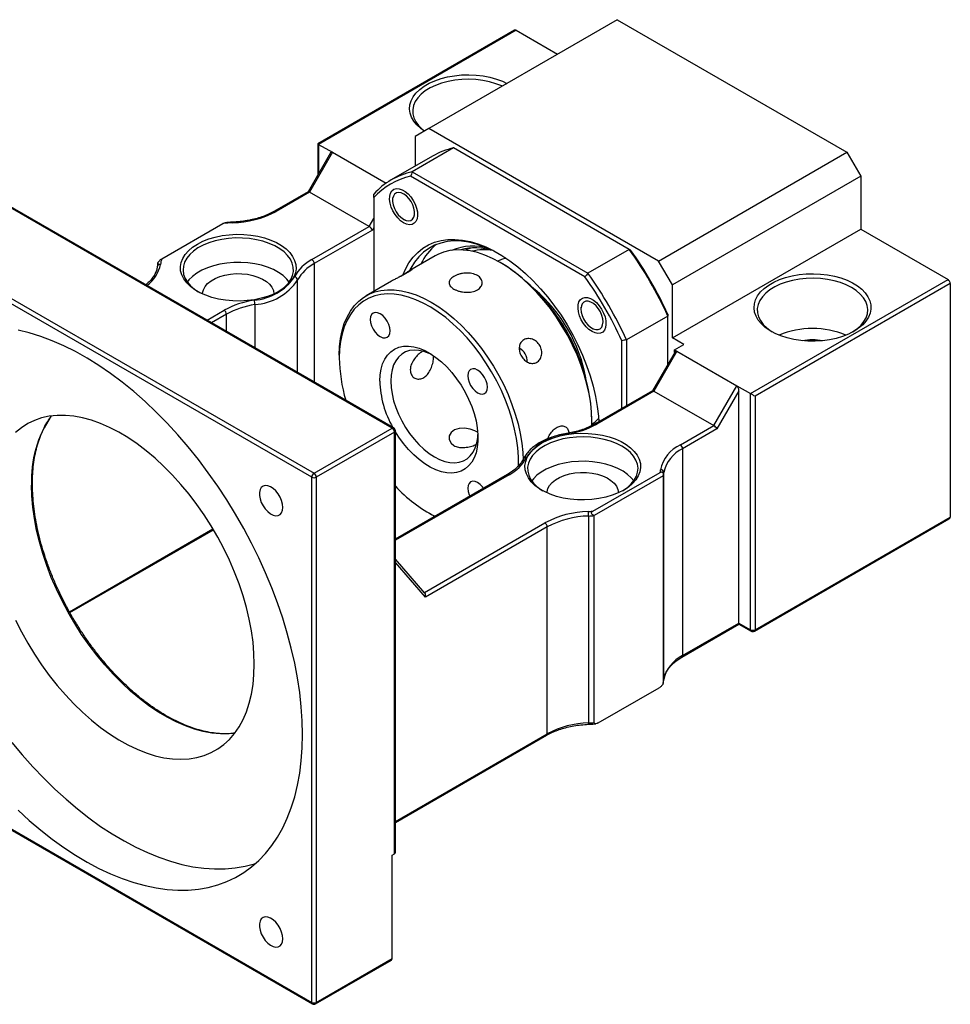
# Model space of a CAD drawing. Header units: millimetres. Extents: x 45 to 288, y 20 to 196.
# Tile 8 of 8: x 210 to 258, y 121 to 172. Entities that reach past the tile are written whole.
import ezdxf

# ---------------------------------------------------------------- set-up
doc = ezdxf.new("R2010")
doc.units = ezdxf.units.MM

msp = doc.modelspace()

# ---------------------------------------------------------------- linework, layer by layer
at = {"color": 7, "linetype": 'Continuous', "lineweight": 25}
for p, q in [((240.59, 171.7136), (230.9262, 166.1348)), ((240.59, 171.7136), (252.3751, 164.9102)), ((235.3212, 171.177), (225.2206, 165.346)), ((235.4046, 171.1688), (225.2694, 165.3179)), ((235.4046, 171.1688), (237.5254, 169.9445)), ((230.9262, 166.1348), (230.2191, 165.7265)), ((230.2191, 165.7265), (230.2191, 164.196)), ((242.7113, 159.3314), (230.9262, 166.1348)), ((225.2206, 165.346), (225.2206, 163.7412)), ((225.2694, 165.3179), (225.9765, 164.9096)), ((225.8803, 164.8839), (224.7248, 162.8825)), ((225.9765, 164.9096), (224.798, 162.8684)), ((225.9765, 164.9096), (228.7294, 163.3204)), ((231.1181, 164.7149), (228.9967, 163.4903)), ((232.1917, 165.1321), (230.0704, 163.9075)), ((241.2102, 159.9259), (232.1917, 165.1321)), ((242.7113, 159.3314), (252.3751, 164.9102)), ((252.3751, 164.9102), (253.0822, 163.6855)), ((229.0406, 150.7601), (205.7061, 164.2309)), ((229.1239, 150.7684), (205.7894, 164.2391)), ((238.9339, 158.5186), (229.9896, 163.682)), ((230.0704, 163.9075), (239.0889, 158.7013)), ((253.0822, 163.6855), (243.4184, 158.1067)), ((253.0822, 163.6855), (253.0822, 160.9637)), ((224.7289, 162.8849), (223.0033, 161.8887)), ((224.798, 162.8684), (223.0866, 161.8805)), ((227.8621, 161.0995), (224.798, 162.8684)), ((228.0978, 162.5895), (228.0978, 157.7754)), ((229.0627, 162.538), (229.0627, 162.4495)), ((224.9158, 148.2428), (201.5813, 161.7136)), ((201.6991, 161.9177), (225.0337, 148.447)), ((217.2241, 159.4486), (220.351, 161.2537)), ((229.6283, 161.4698), (229.7049, 161.4256)), ((224.9282, 159.4058), (227.8621, 161.0995)), ((228.0288, 160.9236), (225.046, 159.2017)), ((243.4184, 155.3849), (253.0822, 160.9637)), ((253.0822, 160.9637), (257.5606, 158.3784)), ((233.2882, 159.867), (233.2417, 159.8116)), ((241.2102, 159.9259), (239.0889, 158.7013)), ((217.0246, 159.2247), (216.9893, 159.0388)), ((231.2465, 159.5931), (229.95, 158.8446)), ((234.6982, 159.1946), (234.5804, 159.2626)), ((243.4184, 158.1067), (242.7113, 159.3314)), ((229.0134, 158.3039), (227.711, 157.5521)), ((247.4254, 152.5275), (257.5606, 158.3784)), ((257.6784, 158.1743), (247.6611, 152.3914)), ((257.6784, 158.1743), (257.6784, 146.1983)), ((243.4184, 155.3849), (243.4184, 158.1067)), ((238.7294, 156.9575), (238.7294, 156.8691)), ((243.1827, 156.5093), (241.0614, 155.2847)), ((243.1827, 154.0289), (243.1827, 156.5093)), ((239.295, 155.8894), (239.3716, 155.8451)), ((240.8257, 151.7672), (240.8257, 155.2418)), ((241.0614, 155.2847), (241.0614, 151.9033)), ((244.0077, 155.0447), (243.4184, 155.3849)), ((243.5579, 154.6788), (242.4024, 152.6774)), ((243.6541, 154.7045), (242.4756, 152.6633)), ((243.5363, 154.7726), (244.0077, 155.0447)), ((243.5363, 154.7726), (243.6541, 154.7045)), ((243.5363, 154.6413), (243.5363, 154.7726)), ((243.6541, 154.7045), (246.7183, 152.9357)), ((226.33, 154.4998), (226.33, 154.3637)), ((242.4066, 152.6798), (239.4584, 150.9778)), ((242.4756, 152.6633), (239.5417, 150.9696)), ((242.4756, 152.6633), (245.5398, 150.8944)), ((245.5398, 150.8944), (246.7183, 152.9357)), ((246.8361, 152.6752), (245.7064, 150.7185)), ((246.7183, 152.9357), (247.4254, 152.5275)), ((246.8361, 140.7556), (246.8361, 152.6752)), ((247.4254, 140.4154), (247.4254, 152.5275)), ((247.6611, 152.3914), (247.6611, 140.4154)), ((239.2937, 151.0981), (239.2937, 151.2341)), ((225.0337, 148.447), (229.0406, 150.7601)), ((229.1585, 150.556), (225.1515, 148.2428)), ((229.1585, 128.9177), (229.1585, 150.556)), ((229.2073, 128.9857), (229.2073, 150.624)), ((243.8284, 149.9065), (245.5398, 150.8944)), ((245.7064, 150.7185), (243.9463, 149.7024)), ((243.9463, 149.7024), (243.9463, 139.0873)), ((224.9158, 121.297), (224.9158, 148.2428)), ((225.1515, 148.2428), (225.1515, 121.297)), ((234.9553, 148.3783), (229.2073, 145.06)), ((239.3334, 146.4951), (242.7895, 148.4903)), ((242.947, 148.3091), (239.4115, 146.2681)), ((242.947, 148.3091), (242.947, 137.6941)), ((242.9784, 137.8634), (242.9784, 148.4784)), ((230.9255, 146.4033), (231.0433, 146.3353)), ((239.1183, 146.25), (239.1183, 135.635)), ((239.4115, 135.6531), (239.4115, 146.2681)), ((247.6266, 140.3391), (257.6094, 146.1021)), ((247.6611, 140.4154), (257.6784, 146.1983)), ((212.5109, 141.2939), (219.8741, 145.5446)), ((236.9981, 145.6912), (230.7453, 142.0816)), ((236.9981, 135.0762), (236.9981, 145.6912)), ((230.7197, 142.2977), (229.2073, 144.0443)), ((243.9118, 139.011), (246.8361, 140.6992)), ((243.9463, 139.0873), (246.8361, 140.7556)), ((246.8361, 140.7556), (247.4254, 140.4154)), ((246.8361, 140.6992), (247.4599, 140.3391)), ((239.6158, 135.6349), (242.7427, 137.44)), ((242.9424, 137.6644), (242.9776, 137.8498)), ((229.2073, 130.5223), (236.9635, 134.9999)), ((201.5813, 134.7677), (224.9158, 121.297)), ((201.6158, 134.6914), (224.9503, 121.2207)), ((229.0406, 128.8496), (229.1585, 128.9177)), ((229.0406, 123.5421), (229.0406, 128.8496)), ((225.117, 121.2207), (229.0061, 123.4658)), ((225.1515, 121.297), (229.0406, 123.5421))]:
    msp.add_line(p, q, dxfattribs=at)
at = {"color": 8, "linetype": 'Continuous', "lineweight": 25}
for p, q in [((225.2694, 165.3179), (225.2694, 163.8258)), ((227.8621, 161.0995), (228.0978, 161.5078)), ((228.0978, 161.0432), (228.0288, 160.9236)), ((225.046, 159.2017), (225.046, 153.1225)), ((224.1936, 153.6146), (224.1936, 158.3607)), ((219.545, 156.2982), (220.4251, 156.8062)), ((220.543, 156.6021), (219.7807, 156.1621)), ((220.543, 155.7221), (220.543, 156.6021)), ((221.9998, 157.0942), (221.9998, 154.8811)), ((235.0386, 148.37), (229.2073, 145.0036)), ((212.4872, 141.3366), (219.8492, 145.5866)), ((230.6959, 142.3252), (236.8802, 145.8954)), ((230.7453, 142.0816), (229.2073, 143.8578)), ((229.2073, 130.5787), (236.9981, 135.0762))]:
    msp.add_line(p, q, dxfattribs=at)
at = {"color": 7, "linetype": 'Continuous', "lineweight": 25, "flags": 128}
for points in [[(230.6934, 166.0004), (230.5081, 166.1325), (230.3088, 166.312), (230.1493, 166.5044), (230.0319, 166.7065), (229.9585, 166.9155), (229.93, 167.1281), (229.9471, 167.3411), (230.0094, 167.5513), (230.1159, 167.7554), (230.2651, 167.9505), (230.4547, 168.1335), (230.6818, 168.3017), (230.943, 168.4524), (231.2343, 168.5836), (231.5513, 168.693), (231.8892, 168.7791), (232.2428, 168.8406), (232.6069, 168.8766), (232.9759, 168.8864), (233.3442, 168.87), (233.7062, 168.8276), (234.0564, 168.7599), (234.3895, 168.6678), (234.7005, 168.5527), (234.9294, 168.4458)], [(234.683, 168.3036), (234.6605, 168.3137), (234.3594, 168.4308), (234.0349, 168.5248), (233.6922, 168.594), (233.337, 168.6373), (232.9751, 168.6541), (232.6125, 168.644), (232.255, 168.6073), (231.9087, 168.5444), (231.5791, 168.4565), (231.2717, 168.345), (230.9915, 168.2117), (230.7431, 168.0589), (230.5306, 167.8889), (230.3576, 167.7047), (230.2267, 167.5091), (230.1403, 167.3056), (230.0996, 167.0973), (230.1055, 166.8877), (230.1576, 166.6803), (230.2554, 166.4785), (230.397, 166.2855), (230.5802, 166.1045), (230.704, 166.0065)], [(229.6284, 161.2928), (229.4739, 161.4015), (229.3266, 161.5438), (229.1934, 161.7133), (229.0805, 161.9019), (228.9933, 162.1008), (228.9357, 162.3008), (228.9106, 162.4924), (228.919, 162.6668), (228.9606, 162.8158), (229.0334, 162.9324), (229.134, 163.0111), (229.2578, 163.0483), (229.3989, 163.0422), (229.5507, 162.9931), (229.7062, 162.9034), (229.858, 162.7772), (229.9991, 162.6203), (230.1228, 162.4403), (230.2234, 162.2454), (230.2963, 162.0447), (230.3378, 161.8477), (230.3463, 161.6636), (230.3211, 161.501), (230.2636, 161.3675), (230.1763, 161.2693), (230.0635, 161.211), (229.9303, 161.1953), (229.783, 161.223), (229.6284, 161.2928)], [(229.0963, 162.2087), (229.1576, 162.0326), (229.2464, 161.8618), (229.3573, 161.7062), (229.484, 161.5748), (229.6191, 161.4752), (229.7547, 161.4133), (229.883, 161.3927), (229.9965, 161.4145), (230.0886, 161.4774), (230.154, 161.5779), (230.1888, 161.7101), (230.191, 161.8662), (230.1606, 162.0373), (230.0992, 162.2133), (230.0105, 162.3842), (229.8996, 162.5398), (229.7729, 162.6712), (229.6378, 162.7707), (229.5021, 162.8326), (229.3738, 162.8533), (229.2604, 162.8315), (229.1682, 162.7686), (229.1029, 162.6681), (229.0681, 162.5359), (229.0658, 162.3798), (229.0963, 162.2087)], [(219.0468, 160.2015), (219.3263, 160.3437), (219.6344, 160.4646), (219.9664, 160.5622), (220.3169, 160.6351), (220.6805, 160.682), (221.0514, 160.7022), (221.4238, 160.6955), (221.7917, 160.6618), (222.1495, 160.6018), (222.4914, 160.5164), (222.8121, 160.4069), (223.1065, 160.2751), (223.3699, 160.123), (223.5983, 159.9531), (223.7879, 159.768), (223.9359, 159.5706), (224.0398, 159.3641), (224.0981, 159.1516), (224.1098, 158.9367), (224.0747, 158.7226), (223.9935, 158.5127), (223.8673, 158.3103), (223.6981, 158.1187), (223.4887, 157.9408), (223.2423, 157.7795), (222.9629, 157.6372), (222.6547, 157.5163), (222.3228, 157.4187), (221.9723, 157.3459), (221.6087, 157.2989), (221.2378, 157.2787), (220.8654, 157.2854), (220.4974, 157.3191), (220.1397, 157.3791), (219.7977, 157.4645), (219.4771, 157.574), (219.1827, 157.7058), (218.9193, 157.8579), (218.6909, 158.0278), (218.5013, 158.213), (218.3533, 158.4103), (218.2494, 158.6169), (218.1911, 158.8293), (218.1794, 159.0443), (218.2144, 159.2584), (218.2957, 159.4683), (218.4219, 159.6706), (218.591, 159.8623), (218.8005, 160.0401), (219.0468, 160.2015)], [(223.1944, 157.7524), (223.3312, 157.8414), (223.5436, 158.0114), (223.7167, 158.1956), (223.8475, 158.3911), (223.934, 158.5947), (223.9746, 158.803), (223.9688, 159.0125), (223.9166, 159.22), (223.8189, 159.4218), (223.6773, 159.6148), (223.4941, 159.7958), (223.2723, 159.9617), (223.0156, 160.1099), (222.7281, 160.2379), (222.4147, 160.3437), (222.0804, 160.4255), (221.7307, 160.4819), (221.3714, 160.512), (221.0084, 160.5154), (220.6476, 160.4919), (220.295, 160.442), (219.9563, 160.3665), (219.6372, 160.2665), (219.3427, 160.1439), (219.0779, 160.0005), (218.847, 159.8388), (218.6539, 159.6613), (218.5016, 159.471), (218.3927, 159.2711), (218.3291, 159.0647), (218.3116, 158.8554), (218.3407, 158.6465), (218.4158, 158.4414), (218.5357, 158.2436), (218.6984, 158.0562), (218.9014, 157.8824), (219.0947, 157.7524)], [(229.6011, 158.6432), (229.7218, 158.916), (229.9039, 159.2381), (230.1147, 159.5255), (230.3531, 159.7764), (230.6174, 159.9892), (230.9061, 160.1626), (231.2172, 160.2954), (231.5488, 160.3869), (231.8989, 160.4364), (232.2651, 160.4437), (232.6452, 160.4086), (233.0369, 160.3314), (233.4375, 160.2127), (233.8446, 160.0531), (234.2556, 159.8537), (234.6679, 159.6156), (235.0789, 159.3405), (235.486, 159.0301), (235.8867, 158.6863), (236.2783, 158.3113), (236.6584, 157.9074), (237.0247, 157.4773), (237.3747, 157.0237), (237.7063, 156.5493), (238.0175, 156.0573), (238.3061, 155.5506), (238.5704, 155.0326), (238.8088, 154.5065), (239.0196, 153.9757), (239.2017, 153.4434), (239.3538, 152.913), (239.4749, 152.388), (239.5644, 151.8716), (239.6216, 151.367), (239.6398, 151.0826)], [(234.5219, 159.7043), (234.1718, 159.8877), (233.7667, 160.0648), (233.3669, 160.2014), (232.9749, 160.2966), (232.5933, 160.3497), (232.2246, 160.3606), (231.8712, 160.3289), (231.5353, 160.2551), (231.2192, 160.1396), (230.9248, 159.983), (230.6542, 159.7865), (230.4091, 159.5513), (230.1909, 159.2789), (230.0013, 158.9711), (229.9383, 158.8481)], [(239.2897, 150.8768), (239.2937, 151.0981), (239.2776, 151.5569), (239.2294, 152.0312), (239.1494, 152.5177), (239.0382, 153.0131), (238.8966, 153.514), (238.7255, 154.0169), (238.5261, 154.5186), (238.2997, 155.0154), (238.0478, 155.5041), (237.7723, 155.9813), (237.475, 156.4437), (237.1579, 156.8882), (236.8232, 157.3117), (236.4732, 157.7114), (236.1103, 158.0845), (235.7368, 158.4284), (235.3555, 158.7409), (234.9689, 159.0197), (234.5796, 159.263), (234.1903, 159.4692), (233.8037, 159.6367), (233.4224, 159.7645), (233.049, 159.8517), (232.686, 159.8977), (232.336, 159.9022), (232.0013, 159.8651), (231.6842, 159.7867), (231.3869, 159.6676), (231.2465, 159.5931)], [(223.7622, 158.2556), (223.6353, 158.4093), (223.4421, 158.5867), (223.2112, 158.7485), (222.9464, 158.8919), (222.652, 159.0145), (222.3328, 159.1144), (221.9942, 159.19), (221.6416, 159.2399), (221.2808, 159.2633), (220.9178, 159.26), (220.5585, 159.2298), (220.2088, 159.1734), (219.8745, 159.0917), (219.561, 158.9859), (219.2736, 158.8579), (219.0169, 158.7097), (218.7951, 158.5437), (218.6119, 158.3628), (218.527, 158.2556)], [(234.8766, 159.4807), (234.6517, 159.4149), (234.4606, 159.33)], [(219.3114, 157.6439), (219.3146, 157.6935), (219.356, 157.8621), (219.4438, 158.0247), (219.5756, 158.1771), (219.7481, 158.3153), (219.9567, 158.4357), (220.1961, 158.5353), (220.4601, 158.6114), (220.7418, 158.6621), (221.0339, 158.686), (221.3289, 158.6826), (221.6191, 158.6519), (221.897, 158.5947), (222.1554, 158.5125), (222.3877, 158.4075), (222.5878, 158.2823), (222.7504, 158.1402), (222.8715, 157.9849), (222.9479, 157.8203), (222.9775, 157.6509), (222.9777, 157.6439)], [(252.7287, 155.7251), (252.4519, 155.5838), (252.1472, 155.4633), (251.8191, 155.3654), (251.4727, 155.2914), (251.1131, 155.2426), (250.7459, 155.2197), (250.3766, 155.2229), (250.0108, 155.2524), (249.654, 155.3076), (249.3117, 155.3877), (248.989, 155.4914), (248.6908, 155.6173), (248.4217, 155.7634), (248.1858, 155.9274), (247.9865, 156.1069), (247.827, 156.2993), (247.7096, 156.5014), (247.6361, 156.7104), (247.6077, 156.923), (247.6248, 157.136), (247.687, 157.3462), (247.7936, 157.5503), (247.9428, 157.7454), (248.1324, 157.9284), (248.3595, 158.0966), (248.6207, 158.2473), (248.912, 158.3785), (249.229, 158.4879), (249.5668, 158.574), (249.9205, 158.6355), (250.2846, 158.6715), (250.6536, 158.6813), (251.0218, 158.6649), (251.3838, 158.6225), (251.734, 158.5548), (252.0672, 158.4627), (252.3782, 158.3476), (252.6624, 158.2114), (252.9154, 158.0561), (253.1334, 157.8839), (253.3131, 157.6977), (253.4518, 157.5), (253.5474, 157.2941), (253.5985, 157.0829), (253.6042, 156.8697), (253.5644, 156.6577), (253.4799, 156.4501), (253.3517, 156.2501), (253.182, 156.0607), (252.9733, 155.8848), (252.7287, 155.7251)], [(252.6108, 157.9702), (252.3382, 158.1086), (252.0371, 158.2257), (251.7126, 158.3197), (251.3699, 158.3889), (251.0147, 158.4322), (250.6528, 158.449), (250.2901, 158.4389), (249.9327, 158.4022), (249.5863, 158.3393), (249.2567, 158.2514), (248.9493, 158.1399), (248.6691, 158.0066), (248.4208, 157.8538), (248.2083, 157.6838), (248.0352, 157.4995), (247.9044, 157.304), (247.818, 157.1005), (247.7773, 156.8922), (247.7831, 156.6826), (247.8353, 156.4752), (247.933, 156.2734), (248.0746, 156.0804), (248.2579, 155.8994), (248.4796, 155.7335), (248.5463, 155.6912)], [(226.33, 154.4998), (226.3461, 154.94), (226.3943, 155.3587), (226.4743, 155.7528), (226.5855, 156.1199), (226.7271, 156.4572), (226.8982, 156.7627), (227.0976, 157.034), (227.324, 157.2695), (227.5758, 157.4674), (227.8513, 157.6265), (228.1486, 157.7457), (228.4657, 157.8241), (228.8004, 157.8612), (229.1505, 157.8567), (229.5134, 157.8107), (229.8868, 157.7235), (230.2682, 157.5957), (230.6548, 157.4282), (231.0441, 157.222), (231.4334, 156.9787), (231.82, 156.6999), (232.2013, 156.3874), (232.5747, 156.0435), (232.9377, 155.6704), (233.2877, 155.2707), (233.6224, 154.8472), (233.9395, 154.4027), (234.2368, 153.9403), (234.5123, 153.4631), (234.7641, 152.9744), (234.9905, 152.4776), (235.19, 151.9759), (235.3611, 151.4729), (235.5027, 150.972), (235.6139, 150.4767), (235.6938, 149.9902), (235.742, 149.5159), (235.7577, 149.1327)], [(235.5164, 148.7896), (235.5184, 148.8371), (235.5184, 149.2816), (235.4862, 149.7432), (235.422, 150.2185), (235.3263, 150.7043), (235.1997, 151.1972), (235.0431, 151.6937), (234.8576, 152.1903), (234.6446, 152.6835), (234.4055, 153.1699), (234.142, 153.646), (233.8559, 154.1086), (233.5493, 154.5544), (233.2243, 154.9802), (232.8832, 155.383), (232.5283, 155.7602), (232.1622, 156.1089), (231.7875, 156.4267), (231.4067, 156.7115), (231.0225, 156.9612), (230.6376, 157.174), (230.2548, 157.3486), (229.8767, 157.4836), (229.5059, 157.5781), (229.1451, 157.6314), (228.7968, 157.6432), (228.4635, 157.6134), (228.1474, 157.5422), (227.8508, 157.4301), (227.5757, 157.2778), (227.3242, 157.0865), (227.098, 156.8575), (226.8985, 156.5924), (226.7274, 156.2931), (226.5857, 155.9616), (226.4744, 155.6003), (226.3944, 155.2117), (226.3461, 154.7985), (226.33, 154.3637), (226.33, 154.3637)], [(252.6684, 155.6912), (252.674, 155.6947), (252.9049, 155.8564), (253.0981, 156.0339), (253.2503, 156.2242), (253.3592, 156.4241), (253.4229, 156.6304), (253.4403, 156.8398), (253.4113, 157.0487), (253.3362, 157.2538), (253.2162, 157.4516), (253.0535, 157.639), (252.8506, 157.8128), (252.6108, 157.9702)], [(239.2951, 155.7124), (239.1406, 155.821), (238.9932, 155.9634), (238.86, 156.1328), (238.7472, 156.3214), (238.6599, 156.5204), (238.6024, 156.7203), (238.5773, 156.912), (238.5857, 157.0864), (238.6273, 157.2353), (238.7001, 157.3519), (238.8007, 157.4306), (238.9245, 157.4678), (239.0655, 157.4617), (239.2174, 157.4127), (239.3728, 157.323), (239.5246, 157.1967), (239.6657, 157.0399), (239.7895, 156.8598), (239.8901, 156.6649), (239.9629, 156.4643), (240.0045, 156.2673), (240.0129, 156.0832), (239.9878, 155.9206), (239.9302, 155.787), (239.843, 155.6888), (239.7301, 155.6305), (239.5969, 155.6149), (239.4496, 155.6426), (239.2951, 155.7124)], [(239.1033, 157.2678), (238.9815, 157.2672), (238.8779, 157.2246), (238.7986, 157.1422), (238.7482, 157.0251), (238.7295, 156.8799), (238.7437, 156.715), (238.7899, 156.5402), (238.8655, 156.3655), (238.9661, 156.2011), (239.0858, 156.0565), (239.2176, 155.9402), (239.354, 155.8589), (239.4869, 155.8173), (239.6087, 155.8178), (239.7123, 155.8605), (239.7916, 155.9428), (239.842, 156.06), (239.8607, 156.2052), (239.8465, 156.37), (239.8003, 156.5449), (239.7247, 156.7196), (239.6241, 156.884), (239.5044, 157.0286), (239.3725, 157.1449), (239.2362, 157.2262), (239.1033, 157.2678)], [(228.933, 155.748), (228.9157, 155.9094), (228.8651, 156.0798), (228.7846, 156.2474), (228.6796, 156.401), (228.5574, 156.53), (228.4262, 156.6257), (228.2951, 156.6815), (228.1728, 156.6936), (228.0679, 156.6612), (227.9874, 156.5865), (227.9367, 156.4745), (227.9195, 156.3331), (227.9367, 156.1716), (227.9874, 156.0013), (228.0679, 155.8336), (228.1728, 155.68), (228.2951, 155.551), (228.4262, 155.4553), (228.5574, 155.3996), (228.6796, 155.3875), (228.7846, 155.4199), (228.8651, 155.4946), (228.9157, 155.6065), (228.933, 155.748)], [(224.4444, 135.0421), (224.4283, 135.7453), (224.3799, 136.4652), (224.2994, 137.1996), (224.1871, 137.9465), (224.0432, 138.7036), (223.8682, 139.4687), (223.6626, 140.2398), (223.427, 141.0145), (223.162, 141.7906), (222.8684, 142.5659), (222.5471, 143.3381), (222.199, 144.105), (221.8251, 144.8645), (221.4264, 145.6142), (221.0042, 146.3522), (220.5596, 147.0761), (220.0939, 147.784), (219.6085, 148.4738), (219.1048, 149.1434), (218.5842, 149.7911), (218.0481, 150.4149), (217.4983, 151.0129), (216.9362, 151.5836), (216.3634, 152.1252), (215.7817, 152.6362), (215.1927, 153.1151), (214.5981, 153.5605), (213.9995, 153.9712), (213.3989, 154.3459), (212.7977, 154.6836), (212.1979, 154.9833), (211.6011, 155.2442), (211.0091, 155.4654), (210.4235, 155.6464), (209.8461, 155.7866)], [(228.4042, 153.1663), (228.4206, 153.4888), (228.4698, 153.7881), (228.5509, 154.0603), (228.663, 154.3019), (228.8046, 154.5097), (228.9738, 154.681), (229.1685, 154.8136), (229.3862, 154.9057), (229.6239, 154.9562), (229.8785, 154.9643), (230.1469, 154.9301), (230.4254, 154.8538), (230.7104, 154.7366), (230.9982, 154.58), (231.2851, 154.3859), (231.5674, 154.1569), (231.8412, 153.8961), (232.1032, 153.6067), (232.3498, 153.2926), (232.5778, 152.9579), (232.7843, 152.607), (232.9666, 152.2443), (233.1223, 151.8747), (233.2493, 151.503), (233.3461, 151.1339), (233.4113, 150.7724), (233.4441, 150.4231), (233.4441, 150.0906), (233.4113, 149.7792), (233.3461, 149.4929), (233.2493, 149.2356), (233.1223, 149.0106), (232.9666, 148.8207), (232.7843, 148.6685), (232.5778, 148.556), (232.3498, 148.4846), (232.1032, 148.4552), (231.8412, 148.4683), (231.5674, 148.5236), (231.2851, 148.6205), (230.9982, 148.7577), (230.7104, 148.9333), (230.4254, 149.1452), (230.1469, 149.3905), (229.8785, 149.6661), (229.6239, 149.9683), (229.3862, 150.2932), (229.2073, 150.5716)], [(231.0722, 154.5335), (230.9392, 154.5963), (230.6732, 154.6936), (230.415, 154.7497), (230.1685, 154.7639), (229.9371, 154.736), (229.7242, 154.6663), (229.533, 154.5559), (229.3663, 154.4063), (229.2264, 154.2199), (229.1154, 153.9992), (229.035, 153.7476), (228.9862, 153.4686), (228.9699, 153.1663), (228.9862, 152.8452), (229.035, 152.51), (229.1154, 152.1654), (229.2264, 151.8166), (229.3663, 151.4686), (229.533, 151.1266), (229.7242, 150.7954), (229.9371, 150.48), (230.1685, 150.1849), (230.415, 149.9144), (230.6732, 149.6724), (230.9392, 149.4626), (231.2091, 149.288), (231.479, 149.151), (231.7449, 149.0537), (232.0031, 148.9976), (232.2497, 148.9834), (232.4811, 149.0114), (232.6939, 149.0811), (232.8851, 149.1915), (233.0519, 149.341), (233.1918, 149.5274), (233.3027, 149.7481), (233.3832, 149.9998), (233.4319, 150.2788), (233.444, 150.425)], [(233.933, 152.8615), (233.9157, 153.023), (233.8651, 153.1933), (233.7846, 153.361), (233.6796, 153.5146), (233.5574, 153.6436), (233.4262, 153.7393), (233.2951, 153.795), (233.1728, 153.8071), (233.0679, 153.7747), (232.9874, 153.7), (232.9367, 153.5881), (232.9195, 153.4466), (232.9367, 153.2852), (232.9874, 153.1148), (233.0679, 152.9471), (233.1728, 152.7936), (233.2951, 152.6645), (233.4262, 152.5689), (233.5574, 152.5131), (233.6796, 152.501), (233.7846, 152.5334), (233.8651, 152.6081), (233.9157, 152.72), (233.933, 152.8615)], [(221.9695, 138.6479), (221.9533, 139.2018), (221.9045, 139.772), (221.8234, 140.3555), (221.7105, 140.9498), (221.5662, 141.5519), (221.3913, 142.1589), (221.1866, 142.768), (220.953, 143.3763), (220.6917, 143.9809), (220.4039, 144.5788), (220.091, 145.1673), (219.7545, 145.7435), (219.396, 146.3047), (219.0171, 146.8483), (218.6197, 147.3715), (218.2058, 147.872), (217.7772, 148.3473), (217.336, 148.7953), (216.8843, 149.2136), (216.4243, 149.6004), (215.9581, 149.9539), (215.488, 150.2722), (215.0162, 150.554), (214.545, 150.7978), (214.0765, 151.0026), (213.6132, 151.1672), (213.157, 151.291), (212.7103, 151.3734), (212.2752, 151.4139), (211.8536, 151.4124), (211.4477, 151.3689), (211.0594, 151.2835), (210.6905, 151.1568), (210.3427, 150.9892), (210.0178, 150.7816), (209.7173, 150.535)], [(239.2921, 150.9606), (239.4598, 151.0825), (239.6307, 151.2455)], [(233.4205, 150.5493), (233.2874, 150.6233), (233.0376, 150.7091), (232.7599, 150.7558), (232.4801, 150.7463), (232.2383, 150.6701), (232.0665, 150.5364), (231.9751, 150.3632), (231.9722, 150.1694), (232.0649, 149.9866), (232.2108, 149.8662), (232.2108, 149.8662)], [(240.92, 147.5744), (240.6405, 147.4321), (240.3324, 147.3112), (240.0005, 147.2136), (239.6499, 147.1407), (239.2863, 147.0938), (238.9154, 147.0736), (238.5431, 147.0803), (238.1751, 147.114), (237.8173, 147.174), (237.4754, 147.2594), (237.1547, 147.3689), (236.8604, 147.5007), (236.5969, 147.6528), (236.3686, 147.8227), (236.1789, 148.0079), (236.031, 148.2052), (235.927, 148.4118), (235.8687, 148.6242), (235.857, 148.8392), (235.8921, 149.0533), (235.9734, 149.2632), (236.0996, 149.4655), (236.2687, 149.6572), (236.4781, 149.835), (236.7245, 149.9964), (237.004, 150.1386), (237.3121, 150.2595), (237.644, 150.3571), (237.9946, 150.43), (238.3582, 150.4769), (238.7291, 150.4971), (239.1014, 150.4904), (239.4694, 150.4567), (239.8272, 150.3967), (240.1691, 150.3113), (240.4898, 150.2018), (240.7841, 150.07), (241.0476, 149.9179), (241.2759, 149.748), (241.4656, 149.5629), (241.6135, 149.3655), (241.7175, 149.159), (241.7758, 148.9465), (241.7875, 148.7316), (241.7524, 148.5175), (241.6711, 148.3076), (241.5449, 148.1052), (241.3758, 147.9136), (241.1664, 147.7357), (240.92, 147.5744)], [(240.8257, 149.8331), (240.5531, 149.9715), (240.252, 150.0886), (239.9275, 150.1826), (239.5848, 150.2518), (239.2296, 150.2952), (238.8677, 150.3119), (238.505, 150.3019), (238.1476, 150.2651), (237.8012, 150.2022), (237.4716, 150.1143), (237.1642, 150.0028), (236.884, 149.8695), (236.6357, 149.7167), (236.4232, 149.5467), (236.2501, 149.3625), (236.1193, 149.167), (236.0328, 148.9634), (235.9922, 148.7551), (235.998, 148.5455), (236.0502, 148.3381), (236.1479, 148.1363), (236.2895, 147.9433), (236.4727, 147.7623), (236.6945, 147.5964), (236.7724, 147.5473)], [(240.8721, 147.5473), (240.8889, 147.5576), (241.1198, 147.7193), (241.313, 147.8968), (241.4652, 148.0871), (241.5741, 148.287), (241.6378, 148.4934), (241.6552, 148.7027), (241.6262, 148.9116), (241.551, 149.1167), (241.4311, 149.3145), (241.2684, 149.5019), (241.0655, 149.6757), (240.8257, 149.8331)], [(241.4399, 148.0505), (241.313, 148.2042), (241.1198, 148.3816), (240.8889, 148.5434), (240.6241, 148.6868), (240.3297, 148.8094), (240.0105, 148.9093), (239.6718, 148.9848), (239.3192, 149.0348), (238.9584, 149.0582), (238.5954, 149.0549), (238.2361, 149.0247), (237.8865, 148.9683), (237.5522, 148.8866), (237.2387, 148.7808), (236.9513, 148.6528), (236.6945, 148.5046), (236.4727, 148.3386), (236.2895, 148.1577), (236.2046, 148.0505)], [(233.7312, 147.6716), (233.6796, 147.7408), (233.5574, 147.8698), (233.4262, 147.9654), (233.2951, 148.0212), (233.1728, 148.0333), (233.0679, 148.0009), (232.9874, 147.9262), (232.9367, 147.8143), (232.9195, 147.6728), (232.9367, 147.5114), (232.9874, 147.341), (233.0214, 147.2619)], [(236.9891, 147.4388), (236.9923, 147.4884), (237.0337, 147.657), (237.1215, 147.8196), (237.2533, 147.972), (237.4258, 148.1102), (237.6344, 148.2306), (237.8738, 148.3302), (238.1378, 148.4063), (238.4194, 148.457), (238.7116, 148.4809), (239.0065, 148.4775), (239.2968, 148.4468), (239.5747, 148.3896), (239.8331, 148.3074), (240.0654, 148.2024), (240.2654, 148.0772), (240.4281, 147.9351), (240.5492, 147.7798), (240.6256, 147.6152), (240.6552, 147.4458), (240.6554, 147.4388)], [(223.4329, 146.6925), (223.4167, 146.8619), (223.369, 147.0409), (223.2923, 147.2198), (223.1908, 147.3889), (223.0699, 147.5393), (222.9363, 147.6627), (222.7969, 147.7525), (222.6595, 147.8038), (222.5314, 147.814), (222.4194, 147.7824), (222.3297, 147.7107), (222.2671, 147.6029), (222.2349, 147.4646), (222.2349, 147.3035), (222.2671, 147.1281), (222.3297, 146.9479), (222.4194, 146.7727), (222.5314, 146.6118), (222.6595, 146.474), (222.7969, 146.3667), (222.9363, 146.2957), (223.0699, 146.2647), (223.1908, 146.2755), (223.2923, 146.3275), (223.369, 146.4179), (223.4167, 146.5417), (223.4329, 146.6925)], [(231.2336, 146.2298), (231.0441, 146.3348), (231.0433, 146.3353)], [(209.7173, 140.9068), (210.0178, 140.3133), (210.3427, 139.7306), (210.6905, 139.1615), (211.0594, 138.6088), (211.4477, 138.0751), (211.8536, 137.5629), (212.2752, 137.0747), (212.7103, 136.6128), (213.157, 136.1794), (213.6132, 135.7766), (214.0765, 135.4062), (214.545, 135.0701), (215.0162, 134.7699), (215.488, 134.5069), (215.9581, 134.2825), (216.4243, 134.0977), (216.8843, 133.9534), (217.336, 133.8502), (217.7772, 133.7888), (218.2058, 133.7692), (218.6197, 133.7918), (219.0171, 133.8563), (219.396, 133.9624), (219.7545, 134.1096), (220.091, 134.2973), (220.4039, 134.5245), (220.6917, 134.7902), (220.953, 135.0931), (221.1866, 135.4317), (221.3913, 135.8044), (221.5662, 136.2095), (221.7105, 136.645), (221.8234, 137.1089), (221.9045, 137.5989), (221.9533, 138.1127), (221.9695, 138.6479)], [(246.8361, 140.6992), (246.8361, 140.6992), (246.8361, 140.7029), (246.8361, 140.7139), (246.8361, 140.7317), (246.8361, 140.7556)], [(209.8461, 131.1524), (210.4235, 130.6259), (211.0091, 130.1308), (211.6011, 129.6685), (212.1979, 129.2403), (212.7977, 128.8475), (213.3989, 128.4911), (213.9995, 128.1723), (214.5981, 127.8919), (215.1927, 127.6508), (215.7817, 127.4496), (216.3634, 127.289), (216.9362, 127.1693), (217.4983, 127.091), (218.0481, 127.0542), (218.5842, 127.0591), (219.1048, 127.1057), (219.6085, 127.1938), (220.0939, 127.3231), (220.5596, 127.4933), (221.0042, 127.7039), (221.4264, 127.9544), (221.8251, 128.2438), (222.199, 128.5716), (222.5471, 128.9366), (222.8684, 129.3378), (223.162, 129.7742), (223.427, 130.2443), (223.6626, 130.747), (223.8682, 131.2806), (224.0432, 131.8437), (224.1871, 132.4347), (224.2994, 133.0519), (224.3799, 133.6934), (224.4283, 134.3574), (224.4444, 135.0421)], [(209.5362, 134.629), (210.0648, 133.993), (210.6079, 133.3819), (211.1641, 132.7973), (211.7317, 132.241), (212.3091, 131.7145), (212.8947, 131.2194), (213.4868, 130.757), (214.0835, 130.3288), (214.6834, 129.936), (215.2845, 129.5797), (215.8852, 129.2608), (216.4837, 128.9805), (217.0783, 128.7394), (217.6673, 128.5382), (218.2491, 128.3775), (218.8218, 128.2579), (219.3839, 128.1795), (219.9338, 128.1428), (220.4698, 128.1477), (220.9904, 128.1942), (221.4941, 128.2823), (221.9796, 128.4116), (222.0511, 128.4347)], [(223.4329, 124.5595), (223.4167, 124.7289), (223.369, 124.9079), (223.2923, 125.0868), (223.1908, 125.256), (223.0699, 125.4063), (222.9363, 125.5297), (222.7969, 125.6195), (222.6595, 125.6709), (222.5314, 125.681), (222.4194, 125.6494), (222.3297, 125.5778), (222.2671, 125.4699), (222.2349, 125.3317), (222.2349, 125.1705), (222.2671, 124.9951), (222.3297, 124.815), (222.4194, 124.6397), (222.5314, 124.4789), (222.6595, 124.3411), (222.7969, 124.2338), (222.9363, 124.1627), (223.0699, 124.1317), (223.1908, 124.1425), (223.2923, 124.1945), (223.369, 124.2849), (223.4167, 124.4088), (223.4329, 124.5595)]]:
    msp.add_lwpolyline(points, dxfattribs=at)
at = {"color": 8, "linetype": 'Continuous', "lineweight": 25, "flags": 128}
for points in [[(237.9854, 150.4813), (237.9871, 150.4814), (237.9948, 150.478), (238.0033, 150.4683), (238.0121, 150.4529)], [(220.9553, 135.096), (220.6539, 135.0679), (220.2324, 135.0664), (219.7972, 135.1069), (219.3505, 135.1893), (218.8944, 135.3131), (218.431, 135.4777), (217.9626, 135.6825), (217.4913, 135.9263), (217.0195, 136.2081), (216.5494, 136.5264), (216.0833, 136.8799), (215.6232, 137.2667), (215.1715, 137.685), (214.7303, 138.133), (214.3017, 138.6083), (213.8878, 139.1088), (213.4904, 139.632), (213.1116, 140.1756), (212.753, 140.7368), (212.4165, 141.313), (212.1036, 141.9015), (211.8158, 142.4995), (211.5545, 143.104), (211.3209, 143.7123), (211.1162, 144.3214), (210.9413, 144.9285), (210.797, 145.5305), (210.6841, 146.1248), (210.603, 146.7084), (210.5543, 147.2785), (210.538, 147.8324)]]:
    msp.add_lwpolyline(points, dxfattribs=at)
at = {"color": 7, "linetype": 'Continuous', "lineweight": 25}
for centre, radius, start, end in [((235.3557, 171.1006), 0.0838, 54.38197, 114.30731), ((233.0253, 161.3969), 3.8271, 102.58114, 119.89114), ((230.892, 160.2072), 3.7905, 102.51957, 137.49118), ((230.8275, 160.0469), 3.7304, 102.9791, 137.03165), ((220.7517, 166.2235), 4.9309, 271.26364, 298.26393), ((221.1383, 154.5021), 6.7974, 92.34313, 96.65096), ((233.0413, 158.0101), 2.7764, 128.7549, 155.21278), ((233.1666, 157.3281), 2.7677, 72.46112, 112.78853), ((233.3259, 157.0905), 2.9159, 72.13552, 105.23087), ((233.7606, 157.3453), 2.5642, 80.06986, 103.96423), ((225.6377, 148.6574), 19.2219, 24.10992, 35.89008), ((225.9153, 148.8176), 18.9412, 24.26781, 35.73219), ((217.134, 159.0096), 0.1464, 81.87145, 173.85814), ((218.5533, 158.9797), 1.4095, 160.56813, 172.87386), ((225.9382, 157.4869), 2.1685, 117.75954, 151.46564), ((226.0079, 157.3742), 2.0652, 117.75959, 151.4656), ((224.7902, 159.19), 0.2561, 2.60539, 57.39455), ((229.3384, 150.7938), 9.965, 2.53286, 57.46176), ((223.5163, 147.4327), 19.2219, 24.10992, 35.89008), ((221.7611, 160.0584), 2.7423, 274.04965, 325.94498), ((221.7953, 159.9817), 2.8947, 274.04965, 325.94498), ((224.0123, 158.3417), 0.1822, 5.97652, 83.45528), ((223.5583, 147.457), 18.9412, 24.26781, 35.73219), ((257.4226, 158.1626), 0.2561, 2.60547, 57.3946), ((231.2602, 151.9032), 7.8528, 10.56434, 49.43028), ((222.617, 152.84), 4.5316, 98.40306, 118.92672), ((221.3894, 157.0929), 0.6104, 0.12351, 22.14127), ((220.2871, 156.5905), 0.2561, 2.60539, 57.39455), ((222.6305, 152.8247), 4.3158, 98.40311, 118.92666), ((250.6074, 151.3746), 4.4952, 67.5536, 112.44639), ((250.6074, 152.1756), 3.1109, 80.46439, 99.53564), ((235.1946, 154.175), 0.7778, 358.98145, 60.84389), ((234.2983, 154.47), 7.969, 180.76442, 196.63123), ((233.436, 153.3154), 5.034, 181.69754, 210.05201), ((228.9026, 150.5444), 0.2561, 2.60578, 57.39422), ((229.0406, 150.624), 0.1667, 0, 60.00269), ((237.3498, 154.9358), 4.5316, 278.40307, 298.92672), ((238.2057, 147.7174), 2.7423, 94.04965, 145.94497), ((244.6209, 148.2354), 1.8495, 115.37174, 167.95596), ((244.701, 148.1109), 1.7614, 115.37167, 167.95601), ((243.6904, 149.6907), 0.2561, 2.60567, 57.3944), ((234.0287, 150.2889), 2.1685, 297.75953, 331.46567), ((241.4499, 148.7897), 1.3726, 347.40102, 352.95365), ((242.8183, 148.4604), 0.161, 6.41871, 92.2083), ((225.1717, 148.2312), 0.2561, 122.60612, 177.39437), ((225.0337, 148.4703), 0.2562, 242.60982, 297.38968), ((224.8956, 148.2312), 0.2561, 2.60578, 57.39422), ((241.5527, 148.6549), 1.4365, 346.07328, 352.94404), ((234.7001, 152.8922), 7.5035, 222.94216, 242.54472), ((238.8247, 153.3377), 6.8615, 272.35297, 274.2514), ((239.2152, 141.5523), 4.9309, 91.26364, 118.26393), ((239.2218, 141.555), 4.6961, 91.26358, 118.264), ((236.8465, 146.2504), 2.2717, 359.98937, 5.85244), ((238.8256, 153.3764), 7.1324, 272.35142, 274.71173), ((236.7422, 145.6796), 0.2561, 2.60567, 57.3944), ((247.5432, 140.6429), 0.2562, 242.60982, 297.39018), ((247.5432, 140.4835), 0.1667, 240.00269, 299.99731), ((244.701, 137.4958), 1.7614, 115.37167, 167.95601), ((241.5527, 138.0398), 1.4365, 346.07328, 352.94404), ((239.2218, 130.94), 4.6961, 91.26358, 118.264), ((238.8256, 142.7613), 7.1324, 272.35142, 274.71173), ((229.1239, 128.994), 0.0838, 294.37371, 354.30704), ((228.9562, 123.5344), 0.0848, 306.06059, 5.25185), ((225.0337, 121.5244), 0.2562, 242.60982, 297.38968), ((225.0337, 121.365), 0.1667, 240.00269, 299.99731)]:
    msp.add_arc(centre, radius, start, end, dxfattribs=at)
at = {"color": 8, "linetype": 'Continuous', "lineweight": 25}
for centre, radius, start, end in [((223.0384, 161.8174), 0.0794, 52.61558, 117.3091), ((220.8112, 161.2986), 0.0494, 354.36172, 31.14556), ((233.6242, 157.8958), 2.1597, 102.18624, 112.6806), ((215.4741, 159.4829), 1.7124, 305.03215, 348.94238), ((231.0954, 151.8081), 7.9427, 20.68595, 39.30867), ((216.328, 148.0998), 5.7962, 145.48186, 182.64377), ((229.0894, 150.692), 0.0838, 65.6913, 125.6185), ((229.1239, 150.6323), 0.0838, 294.37371, 354.30704), ((239.4929, 150.9014), 0.0839, 54.388, 114.24652), ((235.9016, 149.1198), 0.1371, 76.46339, 149.02961), ((234.9898, 148.3019), 0.0838, 54.3827, 114.30687), ((247.5071, 140.4064), 0.0822, 173.70242, 234.98653), ((247.5794, 140.4064), 0.0822, 305.01489, 6.29755), ((243.8626, 139.0792), 0.084, 306.14151, 5.58174), ((238.8829, 135.616), 0.2362, 347.37105, 4.59436), ((236.9112, 135.0695), 0.0871, 306.91143, 4.401), ((224.9975, 121.288), 0.0822, 173.70264, 234.98631), ((225.0647, 121.2903), 0.0871, 306.9113, 4.40113)]:
    msp.add_arc(centre, radius, start, end, dxfattribs=at)
at = {"color": 7, "linetype": 'Continuous', "lineweight": 25}
for centre, major_axis, ratio, start_param, end_param in [((225.3872, 165.2498), (0.1667, -0.0962), 0.0000704, 2.3562351, 3.1416333), ((225.9765, 164.7172), (-0.0542, 0.2022), 0.5176381, 5.8056036, 6.7608819), ((224.8468, 162.7605), (-0.1216, 0.1216), 0.3178882, 5.4128877, 6.1982046), ((227.9109, 160.9916), (-0.1216, 0.1216), 0.3178882, 3.8420914, 5.4128877), ((243.6541, 154.5121), (-0.0542, 0.2022), 0.5176381, 5.8056036, 6.7608819), ((242.5245, 152.5554), (-0.1216, 0.1216), 0.3178882, 5.4128877, 6.1982046), ((246.7183, 152.7432), (-0.0542, 0.2022), 0.5176381, 4.2348073, 5.8056036), ((247.5432, 152.4594), (0.1667, -0.0962), 0.0000704, 0.7854388, 2.3562351), ((245.5886, 150.7865), (-0.1216, 0.1216), 0.3178882, 3.8420914, 5.4128877), ((257.4427, 146.1983), (0.2357, 0), 0.5773815, 5.4977059, 6.2831853), ((230.6275, 142.1496), (0.031, 0.1841), 0.7061246, 4.4550473, 5.7552101)]:
    msp.add_ellipse(centre, major_axis=major_axis, ratio=ratio, start_param=start_param, end_param=end_param, dxfattribs=at)
for points in [[(230.0704, 163.9075), (230.0434, 163.8324), (230.0165, 163.7572), (229.9896, 163.682)], [(228.0978, 162.5895), (228.0978, 162.6492), (228.0978, 162.7088), (228.0978, 162.7684)], [(241.2909, 159.8792), (241.2641, 159.8948), (241.2371, 159.9103), (241.2102, 159.9259)], [(239.0889, 158.7013), (239.0372, 158.6403), (238.9856, 158.5794), (238.9339, 158.5186)], [(243.1827, 156.6025), (243.1827, 156.5715), (243.1827, 156.5404), (243.1827, 156.5093)], [(241.0614, 155.2847), (240.9828, 155.2705), (240.9043, 155.2562), (240.8257, 155.2418)]]:
    msp.add_open_spline(points, degree=3, dxfattribs=at)
for points, knots in [([(223.0033, 161.8887), (222.9579, 161.8634), (222.8258, 161.7897), (222.5853, 161.6797), (222.2764, 161.5662), (221.9462, 161.4724), (221.5993, 161.4001), (221.2341, 161.3471), (220.9825, 161.332), (220.8536, 161.3242)], [0, 0, 0, 0, 0.079376, 0.2310769, 0.382988, 0.5350815, 0.6873569, 0.8397843, 1, 1, 1, 1]), ([(220.351, 161.2537), (220.3706, 161.2644), (220.4109, 161.2863), (220.449, 161.2929), (220.4686, 161.2962)], [0, 0, 0, 0, 0.485331, 1, 1, 1, 1]), ([(220.8536, 161.3242), (220.7811, 161.3209), (220.652, 161.3149), (220.5245, 161.3018), (220.4687, 161.2961)], [0, 0, 0, 0, 0.5616266, 1, 1, 1, 1]), ([(217.0198, 159.1945), (217.0198, 159.2069), (217.0224, 159.2209), (217.0314, 159.2487), (217.0378, 159.2627), (217.0601, 159.3028), (217.0788, 159.3269), (217.1381, 159.3915), (217.1814, 159.424), (217.2241, 159.4486)], [0, 0, 0, 0, 0.125, 0.125, 0.25, 0.25, 0.5, 0.5, 1, 1, 1, 1]), ([(216.9893, 159.0388), (216.9842, 159.006), (216.9689, 158.9062), (216.9137, 158.7405), (216.8094, 158.5445), (216.6642, 158.3567), (216.5265, 158.2126), (216.426, 158.136), (216.3982, 158.1148)], [0, 0, 0, 0, 0.1027514, 0.3124133, 0.5192311, 0.7224731, 0.9232602, 1, 1, 1, 1]), ([(229.8286, 158.736), (229.7717, 158.704), (229.6579, 158.6401), (229.4543, 158.5347), (229.2585, 158.435), (229.1006, 158.3534), (229.0384, 158.3174), (229.0138, 158.3032)], [0, 0, 0, 0, 0.214219, 0.4284107, 0.6432771, 0.8585879, 1, 1, 1, 1]), ([(229.4915, 158.5544), (229.5438, 158.5882), (229.6593, 158.6627), (229.8219, 158.7677), (229.9591, 158.8514), (230.0458, 158.8969), (230.0723, 158.9005), (230.0332, 158.8644), (229.9447, 158.8044), (229.8615, 158.7554), (229.8286, 158.736)], [0, 0, 0, 0, 0.1106107, 0.2445577, 0.3782596, 0.5113807, 0.6444874, 0.7781658, 0.9121192, 1, 1, 1, 1]), ([(233.4129, 158.5895), (233.4526, 158.5666), (233.4878, 158.5412), (233.5494, 158.4858), (233.576, 158.4554), (233.6186, 158.3918), (233.6346, 158.3588), (233.6563, 158.2906), (233.6618, 158.2552), (233.6618, 158.1854), (233.6565, 158.1508), (233.6347, 158.0821), (233.6184, 158.0487), (233.5761, 157.9855), (233.5498, 157.9553), (233.4876, 157.8993), (233.4524, 157.874), (233.374, 157.8287), (233.3302, 157.8085), (233.2378, 157.7751), (233.1889, 157.7616), (233.086, 157.7411), (233.032, 157.7342), (232.9235, 157.727), (232.8682, 157.7267), (232.7561, 157.7326), (232.701, 157.7386), (232.5924, 157.7564), (232.5384, 157.7683), (232.4355, 157.797), (232.3866, 157.8136), (232.2941, 157.8515), (232.2503, 157.8728), (232.1718, 157.9181), (232.1365, 157.9422), (232.0743, 157.9937), (232.0479, 158.0206), (232.0055, 158.0756), (231.9891, 158.1041), (231.9673, 158.1619), (231.9619, 158.1909), (231.9618, 158.249), (231.9673, 158.2786), (231.9889, 158.3361), (232.0049, 158.3642), (232.0474, 158.4195), (232.0739, 158.4466), (232.1354, 158.4976), (232.1706, 158.5218), (232.25, 158.5677), (232.2929, 158.5886), (232.385, 158.6265), (232.4348, 158.6435), (232.5377, 158.6723), (232.5906, 158.684), (232.6996, 158.702), (232.7558, 158.7081), (232.8666, 158.7139), (232.9217, 158.7138), (233.0313, 158.7067), (233.0849, 158.6998), (233.2384, 158.6693), (233.3334, 158.6354), (233.4129, 158.5895)], [0, 0, 0, 0, 0.03125, 0.03125, 0.0625, 0.0625, 0.09375, 0.09375, 0.125, 0.125, 0.15625, 0.15625, 0.1875, 0.1875, 0.21875, 0.21875, 0.25, 0.25, 0.28125, 0.28125, 0.3125, 0.3125, 0.34375, 0.34375, 0.375, 0.375, 0.40625, 0.40625, 0.4375, 0.4375, 0.46875, 0.46875, 0.5, 0.5, 0.53125, 0.53125, 0.5625, 0.5625, 0.59375, 0.59375, 0.625, 0.625, 0.65625, 0.65625, 0.6875, 0.6875, 0.71875, 0.71875, 0.75, 0.75, 0.78125, 0.78125, 0.8125, 0.8125, 0.84375, 0.84375, 0.875, 0.875, 0.90625, 0.90625, 0.9375, 0.9375, 1, 1, 1, 1]), ([(236.4618, 154.1369), (236.4306, 154.1189), (236.3981, 154.105), (236.3301, 154.0854), (236.2944, 154.0796), (236.2221, 154.0765), (236.1858, 154.0792), (236.1124, 154.0927), (236.0752, 154.1037), (235.9671, 154.1478), (235.897, 154.1931), (235.7729, 154.3067), (235.7175, 154.3761), (235.6522, 154.4891), (235.6329, 154.529), (235.6014, 154.6095), (235.5889, 154.6503), (235.5706, 154.733), (235.5649, 154.7747), (235.5609, 154.8558), (235.5624, 154.8956), (235.5731, 154.9736), (235.582, 155.0106), (235.6069, 155.0807), (235.6231, 155.1142), (235.6618, 155.1752), (235.6843, 155.2028), (235.7354, 155.252), (235.7642, 155.2737), (235.8565, 155.327), (235.9282, 155.3482), (236.0779, 155.358), (236.1575, 155.3467), (236.2721, 155.3065), (236.3102, 155.289), (236.3827, 155.2472), (236.4173, 155.223), (236.4829, 155.1677), (236.5138, 155.1366), (236.5692, 155.0703), (236.5942, 155.0347), (236.6383, 154.9584), (236.6568, 154.9189), (236.6866, 154.8378), (236.6981, 154.7955), (236.7134, 154.711), (236.7171, 154.669), (236.7172, 154.5853), (236.7134, 154.5435), (236.6911, 154.4241), (236.6613, 154.3494), (236.5781, 154.2245), (236.5241, 154.1728), (236.4618, 154.1369)], [0, 0, 0, 0, 0.03125, 0.03125, 0.0625, 0.0625, 0.09375, 0.09375, 0.125, 0.125, 0.1875, 0.1875, 0.25, 0.25, 0.28125, 0.28125, 0.3125, 0.3125, 0.34375, 0.34375, 0.375, 0.375, 0.40625, 0.40625, 0.4375, 0.4375, 0.46875, 0.46875, 0.5, 0.5, 0.5625, 0.5625, 0.625, 0.625, 0.65625, 0.65625, 0.6875, 0.6875, 0.71875, 0.71875, 0.75, 0.75, 0.78125, 0.78125, 0.8125, 0.8125, 0.84375, 0.84375, 0.875, 0.875, 0.9375, 0.9375, 1, 1, 1, 1]), ([(230.6066, 154.7025), (230.5644, 154.6759), (230.4557, 154.6073), (230.2764, 154.4333), (230.1048, 154.2057), (229.9915, 153.9637), (229.9779, 153.8133), (229.9716, 153.7446)], [0, 0, 0, 0, 0.1376156, 0.3550804, 0.5790529, 0.8077875, 1, 1, 1, 1]), ([(229.9716, 153.7446), (229.9798, 153.6708), (229.9961, 153.5231), (230.1204, 153.3618), (230.2975, 153.2718), (230.5082, 153.2741), (230.7162, 153.3733), (230.8953, 153.5538), (231.036, 153.7945), (231.1296, 154.0669), (231.1748, 154.3024), (231.1693, 154.4151), (231.1675, 154.4525)], [0, 0, 0, 0, 0.1038355, 0.2075871, 0.3135348, 0.421294, 0.5265656, 0.6288859, 0.7324033, 0.8393344, 0.9467039, 1, 1, 1, 1]), ([(220.947, 135.1084), (220.8887, 135.1004), (220.7065, 135.0752), (220.3842, 135.0727), (219.9833, 135.099), (219.5705, 135.1643), (219.1487, 135.2656), (218.7192, 135.4033), (218.2839, 135.5766), (217.8445, 135.7849), (217.4028, 136.0273), (216.9608, 136.3031), (216.5203, 136.6109), (216.0832, 136.9496), (215.6514, 137.3179), (215.2269, 137.714), (214.8113, 138.1365), (214.4066, 138.5835), (214.0144, 139.0531), (213.6366, 139.5433), (213.2746, 140.0521), (212.9301, 140.5773), (212.6045, 141.1166), (212.2993, 141.6678), (212.0158, 142.2284), (211.7551, 142.7961), (211.5183, 143.3684), (211.3066, 143.9428), (211.1207, 144.517), (210.9614, 145.0884), (210.8293, 145.6545), (210.7251, 146.213), (210.649, 146.7614), (210.6023, 147.288), (210.588, 147.6646), (210.5862, 147.953), (210.5906, 148.2466), (210.6152, 148.6601), (210.6727, 149.1309), (210.7581, 149.5791), (210.8711, 150.003), (211.0107, 150.401), (211.1773, 150.7706), (211.3555, 151.094), (211.4894, 151.2788), (211.5498, 151.3622)], [0, 0, 0, 0, 0.01162342, 0.03625021, 0.06079851, 0.08528106, 0.10971364, 0.13411155, 0.15848774, 0.18285224, 0.20721235, 0.2315721, 0.25593468, 0.2803023, 0.30467608, 0.32905639, 0.3534431, 0.37783575, 0.40223361, 0.42663588, 0.45104162, 0.47544989, 0.49985968, 0.52427003, 0.54867973, 0.57308759, 0.59749262, 0.62189379, 0.6462901, 0.67068059, 0.69506438, 0.7194407, 0.74380901, 0.7681691, 0.79124407, 0.79655335, 0.80934279, 0.83368306, 0.85802246, 0.88236271, 0.90671035, 0.93107469, 0.9554681, 0.97990568, 1, 1, 1, 1]), ([(237.0304, 150.2153), (237.0336, 150.2255), (237.0648, 150.3247), (237.1744, 150.5032), (237.3502, 150.7101), (237.5548, 150.8425), (237.7587, 150.8868), (237.9375, 150.8389), (238.0732, 150.7114), (238.1051, 150.5741), (238.1208, 150.5064)], [0, 0, 0, 0, 0.0162786, 0.1575119, 0.2992322, 0.4401762, 0.5802895, 0.7208147, 0.8623474, 1, 1, 1, 1]), ([(239.4584, 150.9778), (239.413, 150.9525), (239.2809, 150.8788), (239.0404, 150.7688), (238.7315, 150.6553), (238.4069, 150.5634), (238.1544, 150.5095), (238.0139, 150.4861), (237.9854, 150.4813)], [0, 0, 0, 0, 0.1108255, 0.3226337, 0.5347338, 0.7470896, 0.9486401, 1, 1, 1, 1]), ([(237.9854, 150.4813), (237.9245, 150.4707), (237.7483, 150.4402), (237.4662, 150.3718), (237.1481, 150.2695), (236.8511, 150.1456), (236.5791, 150.0016), (236.3357, 149.8389), (236.1243, 149.6591), (235.9488, 149.4644), (235.8421, 149.305), (235.7948, 149.2116), (235.7838, 149.1898)], [0, 0, 0, 0, 0.0595466, 0.1723795, 0.2854034, 0.3986289, 0.5120777, 0.6257325, 0.7394736, 0.8529745, 0.9657586, 1, 1, 1, 1]), ([(232.2108, 149.8662), (232.2834, 149.8337), (232.4286, 149.7688), (232.7061, 149.7523), (232.9894, 149.7925), (233.2172, 149.8599), (233.3168, 149.9154), (233.3458, 149.9315)], [0, 0, 0, 0, 0.22300188, 0.44582376, 0.67336201, 0.90479073, 1, 1, 1, 1]), ([(235.7838, 149.1898), (235.767, 149.1573), (235.7168, 149.0606), (235.6045, 148.9029), (235.4346, 148.7217), (235.2331, 148.5547), (235.0658, 148.4429), (234.9706, 148.3872), (234.9553, 148.3783)], [0, 0, 0, 0, 0.11063295, 0.32891877, 0.54505685, 0.75953266, 0.96154201, 1, 1, 1, 1]), ([(242.7895, 148.4903), (242.8099, 148.5021), (242.8325, 148.5111), (242.8696, 148.5101), (242.8825, 148.507), (242.9061, 148.4932), (242.9164, 148.4827), (242.9401, 148.4462), (242.9466, 148.4174), (242.9519, 148.3626), (242.9505, 148.3354), (242.947, 148.3091)], [0, 0, 0, 0, 0.25, 0.25, 0.375, 0.375, 0.5, 0.5, 0.75, 0.75, 1, 1, 1, 1]), ([(239.4115, 146.2681), (239.387, 146.2782), (239.3632, 146.2904), (239.3182, 146.3224), (239.2964, 146.3425), (239.2765, 146.3811), (239.2725, 146.3955), (239.2724, 146.4227), (239.276, 146.4355), (239.2938, 146.4684), (239.3129, 146.4833), (239.3334, 146.4951)], [0, 0, 0, 0, 0.25, 0.25, 0.5, 0.5, 0.625, 0.625, 0.75, 0.75, 1, 1, 1, 1]), ([(242.9776, 137.8498), (242.9826, 137.8826), (242.9979, 137.9824), (243.0531, 138.1482), (243.1578, 138.3439), (243.3012, 138.5325), (243.4809, 138.711), (243.6839, 138.872), (243.8393, 138.9668), (243.9118, 139.011)], [0, 0, 0, 0, 0.0792252, 0.2408812, 0.4003451, 0.5570511, 0.7118647, 0.8656826, 1, 1, 1, 1]), ([(242.947, 137.6941), (242.947, 137.6817), (242.9445, 137.6677), (242.9354, 137.6396), (242.929, 137.6258), (242.9066, 137.5857), (242.8879, 137.5616), (242.8287, 137.4972), (242.7853, 137.4646), (242.7427, 137.44)], [0, 0, 0, 0, 0.125, 0.125, 0.25, 0.25, 0.5, 0.5, 1, 1, 1, 1]), ([(236.9635, 134.9999), (237.0089, 135.0252), (237.141, 135.0989), (237.3815, 135.2089), (237.6905, 135.3224), (238.0207, 135.4162), (238.3676, 135.4886), (238.7328, 135.5415), (238.9844, 135.5566), (239.1133, 135.5644)], [0, 0, 0, 0, 0.079376, 0.2310768, 0.3829878, 0.5350818, 0.687357, 0.8397844, 1, 1, 1, 1]), ([(239.1133, 135.5644), (239.1858, 135.5677), (239.3147, 135.5737), (239.4421, 135.5868), (239.4979, 135.5925)], [0, 0, 0, 0, 0.5620233, 1, 1, 1, 1]), ([(239.6158, 135.6349), (239.5731, 135.6102), (239.5297, 135.5928), (239.4704, 135.5888), (239.4518, 135.5914), (239.4296, 135.6056), (239.4232, 135.6122), (239.4141, 135.6295), (239.4115, 135.6406), (239.4115, 135.6531)], [0, 0, 0, 0, 0.5, 0.5, 0.75, 0.75, 0.875, 0.875, 1, 1, 1, 1])]:
    msp.add_open_spline(points, degree=3, knots=knots, dxfattribs=at)

doc.saveas('drawing.dxf')
